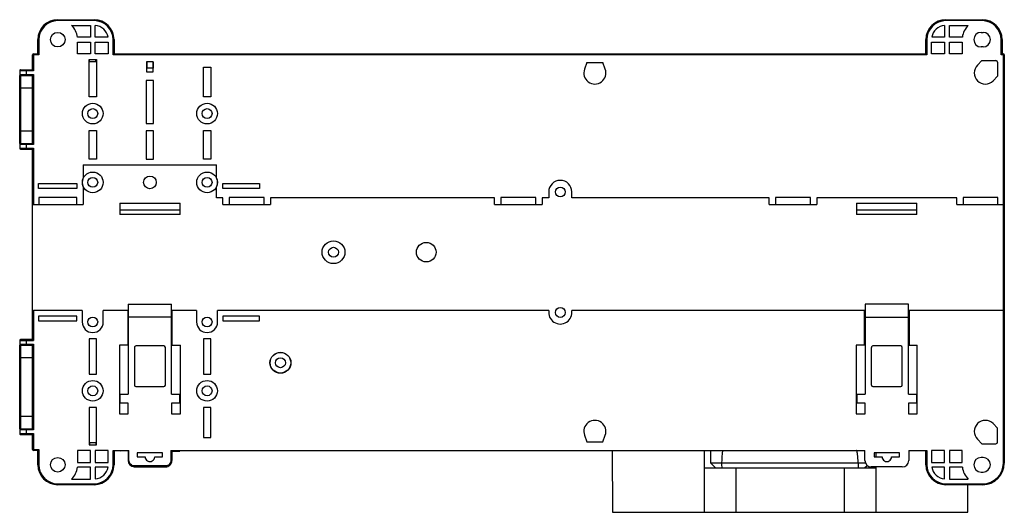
# Model space of a CAD drawing. Header units: millimetres. Extents: x 43 to 353, y 197 to 353.
import ezdxf

# ---------------------------------------------------------------- set-up
doc = ezdxf.new("R2010")
doc.units = ezdxf.units.MM
doc.header["$LTSCALE"] = 35.968319
doc.layers.get('0').update_dxf_attribs({"linetype": 'CONTINUOUS'})

msp = doc.modelspace()

# ---------------------------------------------------------------- linework, layer by layer
at = {"color": 7}
for p, q in [((54.78, 352.53), (54.78, 352.23)), ((54.78, 352.53), (66.18, 352.53)), ((66.18, 352.23), (54.78, 352.23)), ((59.12, 350.73), (65.08, 350.73)), ((65.08, 350.73), (65.08, 346.98)), ((66.18, 352.23), (66.18, 352.53)), ((66.58, 346.98), (66.58, 350.71)), ((333.98, 350.71), (333.98, 346.98)), ((334.38, 352.53), (345.78, 352.53)), ((334.38, 352.53), (334.38, 352.23)), ((345.78, 352.23), (334.38, 352.23)), ((335.48, 350.73), (341.44, 350.73)), ((335.48, 346.98), (335.48, 350.73)), ((345.78, 352.23), (345.78, 352.53)), ((345.48, 348.53), (346.08, 348.53)), ((48.48, 341.73), (48.48, 346.23)), ((48.78, 346.23), (48.48, 346.23)), ((48.78, 346.23), (48.78, 341.43)), ((65.08, 346.98), (60.98, 346.98)), ((61.03, 341.73), (61.03, 345.48)), ((61.03, 345.48), (65.08, 345.48)), ((65.08, 345.48), (65.08, 341.73)), ((70.61, 346.98), (66.58, 346.98)), ((66.58, 341.73), (66.58, 345.48)), ((66.58, 345.48), (70.68, 345.48)), ((70.68, 345.48), (70.68, 341.73)), ((72.18, 341.43), (72.18, 346.23)), ((72.48, 346.23), (72.18, 346.23)), ((72.48, 346.23), (72.48, 341.73)), ((328.38, 346.23), (328.08, 346.23)), ((328.08, 341.73), (328.08, 346.23)), ((328.38, 346.23), (328.38, 341.43)), ((329.88, 345.48), (333.98, 345.48)), ((329.88, 341.73), (329.88, 345.48)), ((333.98, 346.98), (329.94, 346.98)), ((333.98, 345.48), (333.98, 341.73)), ((339.57, 346.98), (335.48, 346.98)), ((335.48, 345.48), (339.53, 345.48)), ((335.48, 341.73), (335.48, 345.48)), ((339.53, 345.48), (339.53, 341.73)), ((352.08, 346.23), (351.78, 346.23)), ((351.78, 341.43), (351.78, 346.23)), ((352.08, 346.23), (352.08, 341.73)), ((46.78, 336.73), (46.78, 341.43)), ((48.78, 341.43), (46.78, 341.43)), ((47.08, 341.73), (47.08, 336.43)), ((47.08, 341.73), (48.48, 341.73)), ((48.48, 341.73), (48.78, 341.43)), ((65.08, 341.73), (61.03, 341.73)), ((70.68, 341.73), (66.58, 341.73)), ((72.48, 341.73), (72.18, 341.43)), ((328.38, 341.43), (72.18, 341.43)), ((72.48, 341.73), (328.08, 341.73)), ((328.08, 341.73), (328.38, 341.43)), ((333.98, 341.73), (329.88, 341.73)), ((339.53, 341.73), (335.48, 341.73)), ((346.08, 343.93), (345.48, 343.93)), ((352.08, 341.73), (351.78, 341.43)), ((352.78, 341.43), (351.78, 341.43)), ((352.08, 341.73), (352.48, 341.73)), ((352.48, 260.88), (352.48, 341.73)), ((352.78, 341.43), (352.78, 260.88)), ((64.62, 328.22), (64.62, 339.93)), ((64.62, 339.93), (66.94, 339.93)), ((64.76, 339.23), (64.76, 339.93)), ((66.79, 339.23), (64.76, 339.23)), ((66.79, 339.23), (66.79, 339.93)), ((66.94, 339.93), (66.94, 328.22)), ((82.71, 339.23), (82.71, 336.04)), ((84.85, 339.23), (82.71, 339.23)), ((82.77, 339.23), (82.77, 337.23)), ((84.79, 339.23), (84.79, 337.23)), ((84.85, 336.04), (84.85, 339.23)), ((221.37, 339.01), (220.61, 336.92)), ((221.37, 339.01), (226.39, 339.01)), ((227.15, 336.92), (226.39, 339.01)), ((345.74, 339.61), (344.32, 338.19)), ((345.74, 339.61), (350.16, 339.61)), ((350.66, 339.11), (350.66, 334.69)), ((42.78, 336.43), (42.78, 335.23)), ((47.08, 336.43), (42.78, 336.43)), ((42.78, 335.23), (47.08, 335.23)), ((42.78, 313.53), (42.78, 334.93)), ((43.08, 336.73), (46.78, 336.73)), ((43.08, 334.93), (43.08, 313.53)), ((43.08, 334.93), (46.78, 334.93)), ((44.78, 336.73), (44.78, 334.93)), ((46.78, 336.73), (47.08, 336.43)), ((46.78, 334.93), (47.08, 335.23)), ((46.78, 313.53), (46.78, 334.93)), ((47.08, 335.23), (47.08, 313.23)), ((82.71, 336.04), (84.85, 336.04)), ((84.84, 337.23), (82.72, 337.23)), ((100.62, 328.22), (100.62, 337.59)), ((100.62, 337.59), (102.94, 337.59)), ((102.94, 337.59), (102.94, 328.22)), ((82.62, 333.39), (82.62, 319.82)), ((84.94, 333.39), (82.62, 333.39)), ((84.94, 319.82), (84.94, 333.39)), ((349.24, 333.27), (350.66, 334.69)), ((46.78, 330.93), (42.78, 330.93)), ((66.94, 328.22), (64.62, 328.22)), ((102.94, 328.22), (100.62, 328.22)), ((82.62, 319.82), (84.94, 319.82)), ((42.78, 317.53), (46.78, 317.53)), ((64.62, 308.57), (64.62, 317.64)), ((64.62, 317.64), (66.94, 317.64)), ((66.94, 317.64), (66.94, 308.57)), ((82.62, 317.48), (82.62, 308.57)), ((84.94, 317.48), (82.62, 317.48)), ((84.94, 308.57), (84.94, 317.48)), ((100.62, 308.57), (100.62, 317.64)), ((100.62, 317.64), (102.94, 317.64)), ((102.94, 317.64), (102.94, 308.57)), ((42.78, 313.23), (42.78, 312.06)), ((47.08, 313.23), (42.78, 313.23)), ((43.08, 313.53), (46.78, 313.53)), ((44.78, 313.53), (44.78, 312.05)), ((46.78, 313.53), (47.08, 313.23)), ((42.78, 312.06), (47.08, 312.03)), ((43.08, 311.76), (46.78, 311.73)), ((44.78, 311.75), (44.78, 312.05)), ((46.78, 311.73), (47.08, 312.03)), ((46.78, 260.88), (46.78, 311.73)), ((47.08, 312.03), (47.08, 294.23)), ((66.94, 308.57), (64.62, 308.57)), ((82.62, 308.57), (84.94, 308.57)), ((102.94, 308.57), (100.62, 308.57)), ((62.78, 306.73), (62.78, 302.63)), ((62.78, 306.73), (104.78, 306.73)), ((104.78, 302.63), (104.78, 306.73)), ((48.75, 299.35), (48.75, 300.86)), ((48.75, 300.86), (60.81, 300.86)), ((60.81, 300.86), (60.81, 299.35)), ((106.75, 299.35), (106.75, 300.86)), ((106.75, 300.86), (118.31, 300.86)), ((118.31, 300.86), (118.31, 299.35)), ((60.81, 299.35), (48.75, 299.35)), ((62.78, 299.83), (62.78, 294.23)), ((104.78, 296.41), (104.78, 299.83)), ((118.31, 299.35), (106.75, 299.35)), ((209.33, 298.23), (209.33, 296.41)), ((216.62, 296.41), (216.62, 298.23)), ((48.78, 296.43), (48.78, 294.23)), ((60.78, 296.43), (48.78, 296.43)), ((60.78, 294.23), (60.78, 296.43)), ((74.28, 294.73), (74.28, 291.13)), ((74.28, 294.73), (93.28, 294.73)), ((93.28, 291.13), (93.28, 294.73)), ((106.78, 296.41), (104.78, 296.41)), ((106.78, 294.23), (106.78, 296.41)), ((108.78, 296.43), (108.78, 294.23)), ((119.78, 296.43), (108.78, 296.43)), ((119.78, 294.23), (119.78, 296.43)), ((121.78, 296.41), (121.78, 294.23)), ((192.28, 296.41), (121.78, 296.41)), ((192.28, 294.23), (192.28, 296.41)), ((194.28, 296.43), (194.28, 294.23)), ((205.28, 296.43), (194.28, 296.43)), ((205.28, 294.23), (205.28, 296.43)), ((207.28, 296.41), (207.28, 294.23)), ((209.33, 296.41), (207.28, 296.41)), ((278.78, 296.41), (216.62, 296.41)), ((278.78, 294.23), (278.78, 296.41)), ((291.78, 296.43), (280.78, 296.43)), ((280.78, 296.43), (280.78, 294.23)), ((291.78, 294.23), (291.78, 296.43)), ((337.78, 296.41), (293.78, 296.41)), ((293.78, 296.41), (293.78, 294.23)), ((306.28, 294.73), (325.28, 294.73)), ((306.28, 294.73), (306.28, 291.13)), ((325.28, 291.13), (325.28, 294.73)), ((337.78, 294.23), (337.78, 296.41)), ((350.78, 296.43), (339.78, 296.43)), ((339.78, 296.43), (339.78, 294.23)), ((350.78, 294.23), (350.78, 296.43)), ((46.78, 294.23), (62.78, 294.23)), ((74.28, 292.57), (93.28, 292.57)), ((106.78, 294.23), (121.78, 294.23)), ((192.28, 294.23), (207.28, 294.23)), ((278.78, 294.23), (293.78, 294.23)), ((306.28, 292.57), (325.28, 292.57)), ((337.78, 294.23), (352.78, 294.23)), ((93.28, 291.13), (74.28, 291.13)), ((325.28, 291.13), (306.28, 291.13)), ((46.78, 251.73), (46.78, 260.85)), ((47.08, 260.85), (47.08, 251.43)), ((62.47, 260.85), (47.08, 260.85)), ((62.47, 260.85), (62.47, 257.23)), ((69.09, 257.23), (69.09, 260.85)), ((76.78, 260.85), (69.09, 260.85)), ((76.95, 260.86), (76.78, 260.86)), ((76.78, 260.85), (76.78, 249.93)), ((76.95, 262.86), (76.94, 234.5)), ((76.95, 262.86), (90.61, 262.86)), ((90.61, 234.5), (90.61, 262.86)), ((90.78, 260.86), (90.61, 260.86)), ((90.78, 249.93), (90.78, 260.85)), ((98.47, 260.85), (90.78, 260.85)), ((98.47, 260.85), (98.47, 257.23)), ((105.09, 257.23), (105.09, 260.85)), ((209.38, 260.85), (105.09, 260.85)), ((308.78, 260.85), (216.57, 260.85)), ((308.95, 260.86), (308.78, 260.86)), ((308.78, 249.93), (308.78, 260.85)), ((308.95, 262.86), (308.94, 234.5)), ((322.61, 262.86), (308.95, 262.86)), ((322.61, 234.5), (322.61, 262.86)), ((322.78, 260.86), (322.61, 260.86)), ((352.48, 260.85), (322.78, 260.85)), ((322.78, 260.85), (322.78, 249.93)), ((352.48, 212.73), (352.48, 260.85)), ((352.78, 260.85), (352.78, 212.73)), ((48.75, 259.11), (48.75, 257.6)), ((60.81, 259.11), (48.75, 259.11)), ((48.75, 257.6), (60.81, 257.6)), ((60.81, 257.6), (60.81, 259.11)), ((90.61, 258.75), (76.95, 258.75)), ((106.75, 259.11), (106.75, 257.6)), ((118.31, 259.11), (106.75, 259.11)), ((106.75, 257.6), (118.31, 257.6)), ((118.31, 257.6), (118.31, 259.11)), ((308.95, 258.75), (322.61, 258.75)), ((42.78, 251.4), (47.08, 251.43)), ((42.78, 251.4), (42.78, 250.23)), ((46.78, 251.73), (43.08, 251.7)), ((44.78, 251.41), (44.78, 251.71)), ((44.78, 251.41), (44.78, 249.93)), ((47.08, 251.43), (46.78, 251.73)), ((64.62, 251.89), (64.62, 240.82)), ((66.94, 251.89), (64.62, 251.89)), ((66.94, 240.82), (66.94, 251.89)), ((100.62, 251.89), (100.62, 240.82)), ((102.94, 251.89), (100.62, 251.89)), ((102.94, 240.82), (102.94, 251.89)), ((42.78, 250.23), (47.08, 250.23)), ((42.78, 223.53), (42.78, 249.93)), ((43.08, 249.93), (43.08, 223.53)), ((43.08, 249.93), (46.78, 249.93)), ((46.78, 249.93), (47.08, 250.23)), ((46.78, 223.53), (46.78, 249.93)), ((47.08, 250.23), (47.08, 223.23)), ((74.18, 249.93), (74.18, 228.23)), ((76.95, 249.93), (74.18, 249.93)), ((78.91, 249.22), (78.91, 237.32)), ((88.18, 249.69), (79.38, 249.69)), ((88.64, 237.32), (88.64, 249.22)), ((90.61, 249.93), (93.38, 249.93)), ((93.38, 228.23), (93.38, 249.93)), ((308.94, 249.93), (306.18, 249.93)), ((306.18, 249.93), (306.18, 228.23)), ((310.91, 249.22), (310.91, 237.32)), ((320.18, 249.69), (311.38, 249.69)), ((320.64, 237.32), (320.64, 249.22)), ((322.61, 249.93), (325.38, 249.93)), ((325.38, 228.23), (325.38, 249.93)), ((46.78, 245.93), (42.78, 245.93)), ((64.62, 240.82), (66.94, 240.82)), ((100.62, 240.82), (102.94, 240.82)), ((79.38, 236.85), (88.18, 236.85)), ((311.38, 236.85), (320.18, 236.85)), ((74.44, 231.64), (74.44, 234.5)), ((74.44, 234.5), (76.94, 234.5)), ((90.61, 234.5), (93.11, 234.5)), ((93.11, 234.5), (93.11, 231.64)), ((306.44, 234.5), (308.94, 234.5)), ((306.44, 231.64), (306.44, 234.5)), ((322.61, 234.5), (325.11, 234.5)), ((325.11, 234.5), (325.11, 231.64)), ((64.62, 230.24), (64.62, 218.53)), ((66.94, 230.24), (64.62, 230.24)), ((66.94, 218.53), (66.94, 230.24)), ((76.94, 231.64), (74.44, 231.64)), ((76.94, 228.23), (76.94, 231.64)), ((90.61, 231.64), (90.61, 228.23)), ((93.11, 231.64), (90.61, 231.64)), ((100.62, 230.24), (100.62, 220.87)), ((102.94, 230.24), (100.62, 230.24)), ((102.94, 220.87), (102.94, 230.24)), ((308.94, 231.64), (306.44, 231.64)), ((308.94, 228.23), (308.94, 231.64)), ((325.11, 231.64), (322.61, 231.64)), ((322.61, 231.64), (322.61, 228.23)), ((42.78, 227.53), (46.78, 227.53)), ((74.18, 228.23), (76.94, 228.23)), ((90.61, 228.23), (93.38, 228.23)), ((306.18, 228.23), (308.94, 228.23)), ((322.61, 228.23), (325.38, 228.23)), ((42.78, 223.23), (42.78, 222.03)), ((47.08, 223.23), (42.78, 223.23)), ((43.08, 223.53), (46.78, 223.53)), ((44.78, 223.53), (44.78, 221.73)), ((47.08, 223.23), (46.78, 223.53)), ((350.66, 223.77), (349.24, 225.19)), ((350.66, 219.35), (350.66, 223.77)), ((42.78, 222.03), (47.08, 222.03)), ((43.08, 221.73), (46.78, 221.73)), ((46.78, 221.73), (47.08, 222.03)), ((46.78, 217.03), (46.78, 221.73)), ((47.08, 222.03), (47.08, 216.73)), ((100.62, 220.87), (102.94, 220.87)), ((220.61, 221.54), (221.37, 219.45)), ((226.39, 219.45), (227.15, 221.54)), ((344.32, 220.27), (345.74, 218.85)), ((46.78, 217.03), (48.78, 217.03)), ((48.48, 216.73), (48.78, 217.03)), ((48.78, 217.03), (48.78, 212.23)), ((64.62, 218.53), (66.94, 218.53)), ((64.76, 219.23), (64.76, 218.53)), ((64.76, 219.23), (66.79, 219.23)), ((66.79, 219.23), (66.79, 218.53)), ((221.37, 219.45), (226.39, 219.45)), ((345.74, 218.85), (350.16, 218.85)), ((48.48, 216.73), (47.08, 216.73)), ((48.48, 212.23), (48.48, 216.73)), ((61.03, 216.73), (61.03, 212.98)), ((65.08, 216.73), (61.03, 216.73)), ((65.08, 212.98), (65.08, 216.73)), ((66.58, 216.73), (66.58, 212.98)), ((70.68, 216.73), (66.58, 216.73)), ((70.68, 212.98), (70.68, 216.73)), ((72.18, 212.23), (72.18, 216.73)), ((72.18, 216.73), (77.19, 216.73)), ((72.48, 216.73), (72.48, 212.23)), ((74.38, 216.56), (74.38, 216.73)), ((76.9, 216.59), (74.38, 216.56)), ((76.89, 216.73), (76.89, 213.57)), ((77.19, 213.58), (77.19, 216.73)), ((79.78, 216.02), (79.78, 214.72)), ((87.78, 216.02), (79.78, 216.02)), ((79.78, 214.72), (82.28, 214.72)), ((85.28, 214.72), (87.78, 214.72)), ((87.78, 214.72), (87.78, 216.02)), ((90.38, 216.73), (90.38, 213.55)), ((90.38, 216.73), (308.88, 216.73)), ((90.67, 216.55), (93.19, 216.55)), ((90.68, 216.73), (90.68, 213.55)), ((93.19, 216.55), (93.19, 216.73)), ((229.33, 216.73), (229.4, 197.23)), ((258.33, 216.73), (258.33, 197.23)), ((260.36, 212.73), (260.36, 216.73)), ((308.88, 213.56), (308.88, 216.73)), ((319.78, 216.02), (311.78, 216.02)), ((311.78, 216.02), (311.78, 214.72)), ((311.78, 214.72), (314.28, 214.72)), ((312.3, 216.02), (312.3, 214.72)), ((317.28, 214.72), (319.78, 214.72)), ((319.78, 214.72), (319.78, 216.02)), ((322.68, 216.73), (328.38, 216.73)), ((322.68, 216.73), (322.68, 213.55)), ((328.08, 212.23), (328.08, 216.73)), ((328.38, 216.73), (328.38, 212.23)), ((333.98, 216.73), (329.88, 216.73)), ((329.88, 216.73), (329.88, 212.98)), ((333.98, 212.98), (333.98, 216.73)), ((339.53, 216.73), (335.48, 216.73)), ((335.48, 216.73), (335.48, 212.98)), ((339.53, 212.98), (339.53, 216.73)), ((346.08, 214.53), (345.48, 214.53)), ((48.48, 212.23), (48.78, 212.23)), ((65.08, 211.48), (60.98, 211.48)), ((61.03, 212.98), (65.08, 212.98)), ((65.08, 207.73), (65.08, 211.48)), ((66.58, 212.98), (70.68, 212.98)), ((66.58, 211.48), (66.58, 207.75)), ((70.61, 211.48), (66.58, 211.48)), ((72.18, 212.23), (72.48, 212.23)), ((77.19, 213.57), (76.89, 213.57)), ((78.87, 211.59), (78.87, 211.89)), ((88.67, 211.85), (78.87, 211.89)), ((78.87, 211.59), (88.67, 211.55)), ((88.67, 211.85), (88.67, 211.55)), ((90.68, 213.55), (90.38, 213.55)), ((258.33, 211.23), (312.3, 211.23)), ((309.14, 212.73), (260.36, 212.73)), ((261.86, 211.23), (260.36, 212.73)), ((268.3, 211.23), (268.3, 197.23)), ((302.35, 211.23), (302.35, 197.23)), ((308.79, 211.23), (309.6, 212.04)), ((320.67, 211.55), (310.87, 211.56)), ((312.3, 211.56), (312.3, 197.23)), ((328.08, 212.23), (328.38, 212.23)), ((329.88, 212.98), (333.98, 212.98)), ((333.98, 211.48), (329.94, 211.48)), ((333.98, 207.75), (333.98, 211.48)), ((335.48, 212.98), (339.53, 212.98)), ((339.57, 211.48), (335.48, 211.48)), ((335.48, 211.48), (335.48, 207.73)), ((352.48, 212.73), (352.78, 212.73)), ((59.12, 207.73), (65.08, 207.73)), ((335.48, 207.73), (341.44, 207.73)), ((345.48, 209.93), (346.08, 209.93)), ((54.78, 206.23), (54.78, 205.93)), ((54.78, 206.23), (66.18, 206.23)), ((66.18, 205.93), (54.78, 205.93)), ((66.18, 205.93), (66.18, 206.23)), ((334.38, 206.23), (345.98, 206.23)), ((334.38, 206.23), (334.38, 205.93)), ((345.98, 205.93), (334.38, 205.93)), ((341.26, 197.23), (341.29, 205.93)), ((345.98, 205.93), (345.98, 206.23)), ((229.4, 197.23), (341.26, 197.23))]:
    msp.add_line(p, q, dxfattribs=at)
for centre, radius in [((54.78, 346.23), 2.3), ((65.78, 322.93), 3.25), ((101.78, 322.93), 3.25), ((65.78, 322.93), 1.55), ((101.78, 322.93), 1.55), ((65.78, 301.23), 3.26), ((101.78, 301.23), 3.26), ((65.78, 301.23), 1.55), ((83.78, 301.23), 2), ((101.78, 301.23), 1.55), ((212.98, 298.23), 1.55), ((141.58, 279.23), 3.6), ((170.78, 279.23), 3.08), ((141.58, 279.23), 1.55), ((212.98, 260.23), 1.55), ((65.78, 257.23), 1.55), ((101.78, 257.23), 1.55), ((124.88, 244.38), 3.3), ((124.88, 244.38), 3.25), ((124.88, 244.38), 1.55), ((65.78, 235.53), 3.25), ((101.78, 235.53), 3.25), ((65.78, 235.53), 1.55), ((101.78, 235.53), 1.55), ((54.78, 212.23), 2.3)]:
    msp.add_circle(centre, radius, dxfattribs=at)
for centre, radius, start, end in [((54.78, 346.23), 6.3, 90, 180), ((54.78, 346.23), 6, 90, 180), ((54.78, 346.23), 6.25, 6.8921, 46.0545), ((66.18, 346.23), 6.3, 0, 90), ((66.18, 346.23), 6, 0, 90), ((66.18, 346.23), 4.5, 9.5941, 84.9003), ((334.38, 346.23), 6.3, 90, 180), ((334.38, 346.23), 6, 90, 180), ((334.38, 346.23), 4.5, 95.0997, 170.4059), ((345.78, 346.23), 6.25, 133.9455, 173.1079), ((345.78, 346.23), 6.3, 0, 90), ((345.78, 346.23), 6, 0, 90), ((345.48, 346.23), 2.3, 90, 270), ((346.08, 346.23), 2.3, 270, 90), ((47.08, 341.43), 0.3, 90, 180), ((352.48, 341.43), 0.3, 0, 90), ((346.78, 335.73), 3.48, 135, 315), ((43.08, 336.43), 0.3, 89.9986, 180), ((43.08, 335.23), 0.3, 180.0003, 270.0587), ((223.88, 335.73), 3.48, 160, 20), ((43.08, 313.23), 0.3, 89.9427, 179.9984), ((43.08, 312.06), 0.3, 180, 269.4998), ((65.78, 301.23), 3.31, 154.9608, 205.0392), ((101.78, 301.23), 3.31, 334.9608, 25.0392), ((212.98, 298.23), 3.65, 0, 180), ((212.98, 260.23), 3.65, 170.2319, 9.7681), ((65.78, 257.23), 3.31, 180, 360), ((101.78, 257.23), 3.31, 180, 360), ((43.08, 251.4), 0.3, 90.5001, 180), ((43.08, 250.23), 0.3, 180.0003, 270.0587), ((43.08, 223.23), 0.3, 89.9427, 179.9984), ((223.88, 222.73), 3.48, 340, 200), ((346.78, 222.73), 3.48, 45, 225), ((43.08, 222.03), 0.3, 180, 270.0002), ((47.08, 217.03), 0.3, 180, 270), ((345.48, 212.23), 2.3, 90, 270), ((346.08, 212.23), 2.3, 270, 90), ((54.78, 212.23), 6.3, 180, 270), ((54.78, 212.23), 6, 180, 270), ((54.78, 212.23), 6.25, 313.9455, 353.1079), ((66.18, 212.23), 6.3, 270, 360), ((66.18, 212.23), 6, 270, 360), ((66.18, 212.23), 4.5, 275.0997, 350.4059), ((78.88, 213.57), 1.98, 179.9969, 269.7978), ((88.68, 213.55), 2, 269.7956, 359.9944), ((294.75, 213.45), 31, 181.3388, 184.1147), ((334.38, 212.23), 6.3, 180, 270), ((334.38, 212.23), 6, 180, 270), ((334.38, 212.23), 4.5, 189.5941, 264.9003), ((345.78, 212.23), 6.25, 186.8921, 226.0545), ((345.98, 212.73), 6.8, 270, 360), ((345.98, 212.73), 6.5, 270, 360)]:
    msp.add_arc(centre, radius, start, end, dxfattribs=at)
for centre, major_axis, ratio, start_param, end_param in [((350.16, 339.11), (0.354, 0.354), 0.999924, -0.78536, 0.78536), ((47.08, 260.85), (0.3, 0), 0.005236, -3.141593, -1.570796), ((352.48, 260.85), (0.3, 0), 0.005236, -1.570796, 0), ((79.38, 249.22), (0.466, 0), 0.999962, 1.57072, 3.141517), ((88.18, 249.22), (0.466, 0), 0.999962, -0.000076, 1.57072), ((311.38, 249.22), (0.466, 0), 0.999962, 1.57072, 3.141517), ((320.18, 249.22), (0.466, 0), 0.999962, -0.000076, 1.57072), ((79.38, 237.32), (0.466, 0), 0.999962, 3.141517, 4.712313), ((88.18, 237.32), (0.466, 0), 0.999962, -1.570872, -0.000076), ((311.38, 237.32), (0.466, 0), 0.999962, 3.141517, 4.712313), ((320.18, 237.32), (0.466, 0), 0.999962, -1.570872, -0.000076), ((350.16, 219.35), (0.354, -0.354), 0.999924, -0.78536, 0.78536), ((83.78, 214.72), (1.5, 0), 0.999962, 3.141517, 6.283135), ((315.78, 214.72), (1.5, 0), 0.999962, 3.141517, 6.283135), ((310.88, 213.56), (2, 0), 0.999962, 3.141517, 4.712313), ((320.68, 213.55), (2, 0), 0.999962, -1.570872, -0.000076)]:
    msp.add_ellipse(centre, major_axis=major_axis, ratio=ratio, start_param=start_param, end_param=end_param, dxfattribs=at)
msp.add_open_spline([(264.04, 216.73), (263.91, 215.4), (263.83, 214.06), (263.76, 212.73)], degree=3, dxfattribs=at)
for points, knots in [([(306.8, 212.73), (306.78, 213.07), (306.75, 213.57), (306.69, 214.25), (306.65, 214.75), (306.6, 215.26), (306.55, 215.67), (306.5, 216.01), (306.47, 216.22), (306.43, 216.38), (306.4, 216.51), (306.37, 216.61), (306.34, 216.68), (306.31, 216.72), (306.29, 216.73)], [0, 0, 0, 0, 0.250005, 0.375008, 0.500011, 0.625013, 0.750013, 0.812514, 0.875013, 0.906263, 0.937507, 0.968747, 0.984373, 1, 1, 1, 1]), ([(78.87, 211.89), (78.65, 211.89), (78.21, 211.98), (77.65, 212.36), (77.28, 212.92), (77.19, 213.36), (77.19, 213.58)], [0, 0, 0, 0, 0.250023, 0.5, 0.749976, 1, 1, 1, 1]), ([(90.38, 213.55), (90.38, 213.33), (90.29, 212.89), (89.91, 212.32), (89.34, 211.94), (88.9, 211.85), (88.67, 211.85)], [0, 0, 0, 0, 0.250023, 0.499999, 0.749977, 1, 1, 1, 1]), ([(306.8, 212.73), (306.8, 212.48), (306.79, 211.98), (306.78, 211.48), (306.76, 211.23)], [0, 0, 0, 0, 0.499948, 1, 1, 1, 1])]:
    msp.add_open_spline(points, degree=3, knots=knots, dxfattribs=at)

doc.saveas('drawing.dxf')
